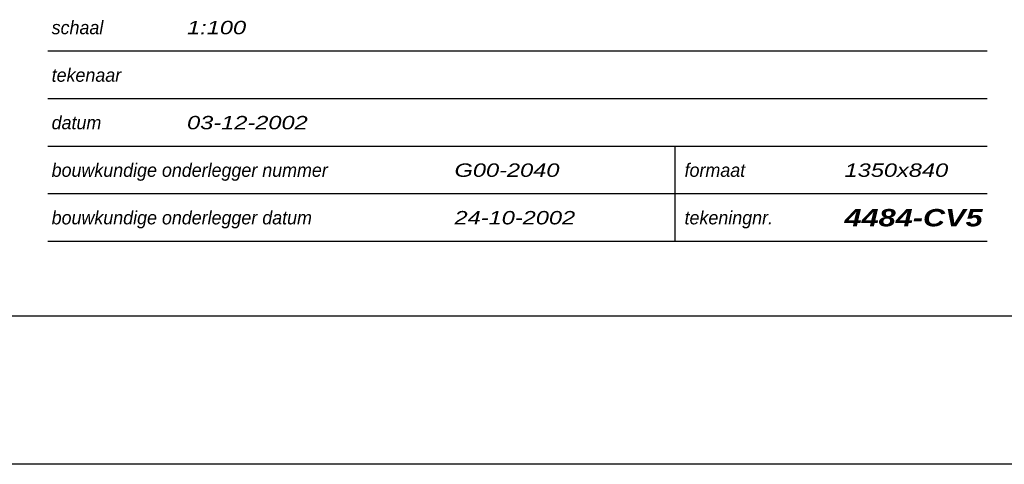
# Model space of a CAD drawing. Header units: millimetres. Extents: x -13501 to 278776, y 0 to 252300.
# Tile 49 of 132: x 114219 to 127483, y 167200 to 173185. Entities that reach past the tile are written whole.
import ezdxf
from ezdxf.enums import TextEntityAlignment as Align

# ---------------------------------------------------------------- set-up
doc = ezdxf.new("R2010")
doc.units = ezdxf.units.MM
doc.header["$LTSCALE"] = 100
doc.layers.get('0').update_dxf_attribs({"linetype": 'CONTINUOUS'})
doc.layers.add('SCHERMER_KADER', color=7, linetype='CONTINUOUS')
doc.layers.add('SCHERMER_ONDERHOEK', color=7, linetype='CONTINUOUS')
doc.styles.add('B-01', font='GOTHICI.TTF')
doc.styles.add('cg omega', font='GOTHICI.TTF', dxfattribs={"width": 1.32})
doc.styles.add('CG OMEGA BOLD', font='GOTHICBI.TTF', dxfattribs={"width": 1.32})

# ---------------------------------------------------------------- blocks, each defined once
blk = doc.blocks.new('1350x840')
at = {"layer": 'SCHERMER_KADER', "color": 8, "linetype": 'Continuous'}
for p, q in [((0, 821), (-1316, 821)), ((-1316, 0), (0, 0))]:
    blk.add_line(p, q, dxfattribs=at)
at = {"layer": 'SCHERMER_ONDERHOEK', "color": 9, "linetype": 'Continuous'}
for p, q in [((-53.5, 35.6), (-180, 35.6)), ((-53.5, 29.2), (-180, 29.2)), ((-53.5, 22.8), (-180, 22.8)), ((-95.5, 10), (-95.5, 22.8)), ((-53.5, 16.4), (-180, 16.4)), ((-53.5, 10), (-180, 10))]:
    blk.add_line(p, q, dxfattribs=at)
at = {"layer": 'SCHERMER_ONDERHOEK', "style": 'B-01'}
for s, p in [('schaal', (-179.5, 38.8)), ('tekenaar', (-179.5, 32.4)), ('datum', (-179.5, 26)), ('bouwkundige onderlegger nummer', (-179.5, 19.6)), ('formaat', (-94.24, 19.6)), ('bouwkundige onderlegger datum', (-179.5, 13.2)), ('tekeningnr.', (-94.24, 13.2))]:
    blk.add_text(s, height=1.8, dxfattribs=at).set_placement(p, align=Align.MIDDLE_LEFT)
for tag, p in [('WIJZA', (-161.01, 168.4)), ('WIJZG', (-75.51, 168.4)), ('OMSCHRIJVINGA', (-161.01, 162)), ('OMSCHRIJVINGG', (-75.51, 162)), ('WIJZB', (-161.01, 155.6)), ('WIJZH', (-75.51, 155.6)), ('OMSCHRIJVINGB', (-161.01, 149.2)), ('OMSCHRIJVINGH', (-75.51, 149.2)), ('WIJZC', (-161.01, 142.8)), ('WIJZI', (-75.51, 142.8)), ('OMSCHRIJVINGC', (-161.01, 136.4)), ('OMSCHRIJVINGI', (-75.51, 136.4)), ('WIJZD', (-161.01, 130)), ('WIJZJ', (-75.51, 130)), ('OMSCHRIJVINGD', (-161.01, 123.6)), ('OMSCHRIJVINGJ', (-75.51, 123.6)), ('WIJZE', (-161.01, 117.2)), ('WIJZK', (-75.51, 117.2)), ('OMSCHRIJVINGE', (-161.01, 110.8)), ('OMSCHRIJVINGK', (-75.51, 110.8)), ('WIJZF', (-161.01, 104.4)), ('WIJZL', (-75.51, 104.4)), ('OMSCHRIJVINGF', (-161.01, 98)), ('OMSCHRIJVINGL', (-75.51, 98))]:
    blk.add_attdef(tag, text='', height=1.8, dxfattribs=at).set_placement(p, align=Align.MIDDLE_LEFT)
at = {"layer": 'SCHERMER_ONDERHOEK', "style": 'cg omega', "oblique": 15, "width": 1.32}
blk.add_attdef('STATUS', (-179.5, 76.8), '', height=3.5, dxfattribs=at)
at = {"layer": 'SCHERMER_ONDERHOEK', "width": 1.32}
for tag, height, style, p in [('BENAMING', 2.34, 'CG OMEGA BOLD', (-161.26, 58)), ('BENAMING2', 2.34, 'CG OMEGA BOLD', (-161.26, 51.6)), ('BETREFT', 2.34, 'CG OMEGA BOLD', (-161.26, 45.2)), ('SCHAAL', 1.8, 'cg omega', (-161.26, 38.8)), ('DATUM', 1.8, 'cg omega', (-161.26, 26)), ('NR', 1.8, 'cg omega', (-125.23, 19.6)), ('A?', 1.8, 'cg omega', (-72.69, 19.6)), ('DD', 1.8, 'cg omega', (-125.23, 13.2)), ('TEKNR.', 2.34, 'CG OMEGA BOLD', (-72.69, 13.2))]:
    blk.add_attdef(tag, text='', height=height, dxfattribs=dict(at, style=style)).set_placement(p, align=Align.MIDDLE_LEFT)

msp = doc.modelspace()

# ---------------------------------------------------------------- block references
ref = msp.add_blockref('1350x840', (132600, 169200), dxfattribs=dict(xscale=100, yscale=100, zscale=100))
ref.add_attrib('TEKNR.', '4484-CV5', dxfattribs={"layer": 'SCHERMER_ONDERHOEK', "height": 234, "style": 'CG OMEGA BOLD', "width": 1.32}).set_placement((125331, 170520), align=Align.MIDDLE_LEFT)
ref.add_attrib('DATUM', '03-12-2002', dxfattribs={"layer": 'SCHERMER_ONDERHOEK', "height": 180, "style": 'cg omega', "width": 1.32}).set_placement((116474, 171800), align=Align.MIDDLE_LEFT)
ref.add_attrib('A?', '1350x840', dxfattribs={"layer": 'SCHERMER_ONDERHOEK', "height": 180, "style": 'cg omega', "width": 1.32}).set_placement((125331, 171160), align=Align.MIDDLE_LEFT)
ref.add_attrib('SCHAAL', '1:100', dxfattribs={"layer": 'SCHERMER_ONDERHOEK', "height": 180, "style": 'cg omega', "width": 1.32}).set_placement((116474, 173080), align=Align.MIDDLE_LEFT)
ref.add_attrib('NR', 'G00-2040', dxfattribs={"layer": 'SCHERMER_ONDERHOEK', "height": 180, "style": 'cg omega', "width": 1.32}).set_placement((120077, 171160), align=Align.MIDDLE_LEFT)
ref.add_attrib('DD', '24-10-2002', dxfattribs={"layer": 'SCHERMER_ONDERHOEK', "height": 180, "style": 'cg omega', "width": 1.32}).set_placement((120077, 170520), align=Align.MIDDLE_LEFT)
at = {"xscale": 100, "yscale": 100, "zscale": 100}
msp.add_blockref('1350x840', (132600, 85100), dxfattribs=at)

doc.saveas('drawing.dxf')
